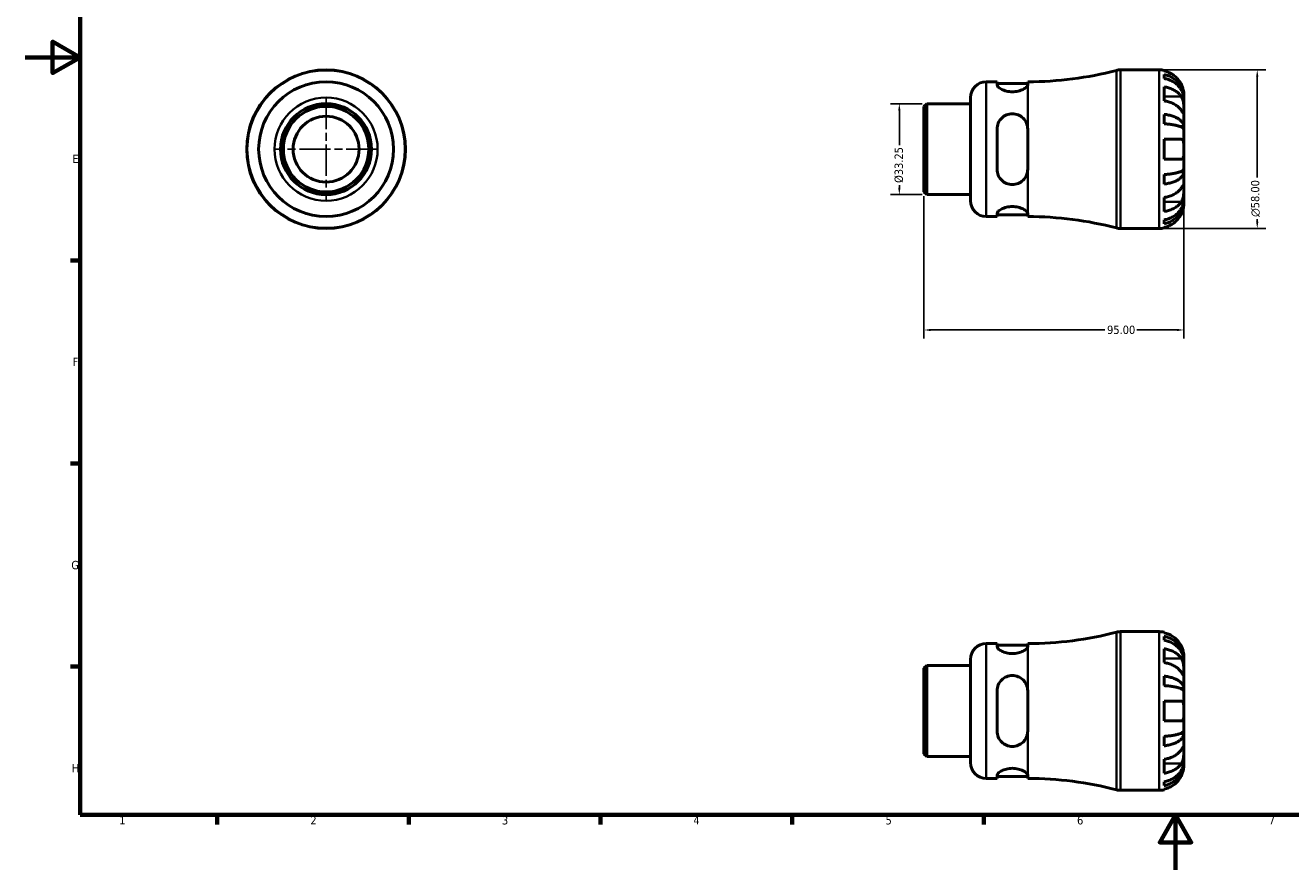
# Model space of a CAD drawing. Header units: millimetres. Extents: x 0 to 905, y 0 to 594.
# Tile 1 of 4: x 0 to 463, y 0 to 309. Entities that reach past the tile are written whole.
import ezdxf

# ---------------------------------------------------------------- set-up
doc = ezdxf.new("R2010")
doc.units = ezdxf.units.MM
doc.linetypes.add('CHAIN', pattern=[0.7087, 0.4724, -0.0591, 0.1181, -0.0591])
for name, color, linetype, lineweight in [('Border (ANSI)', 7, 'Continuous', 70), ('Center Mark (ANSI)', 7, 'Continuous', 25), ('Dimension (ANSI)', 7, 'Continuous', 25), ('Visible (ANSI)', 7, 'Continuous', 50), ('Visible Narrow (ANSI)', 7, 'Continuous', 35)]:
    doc.layers.add(name, color=color, linetype=linetype, lineweight=lineweight)
doc.styles.add('Note Text (ANSI)', font='tahoma.ttf')
doc.dimstyles.new('Default - mm (ANSI)', dxfattribs={"dimtxt": 3.048, "dimasz": 2.5, "dimexe": 3.175, "dimexo": 1.6002, "dimgap": 0.8, "dimtad": 0, "dimtoh": 1, "dimrnd": 1e-08, "dimzin": 4, "dimdsep": 46, "dimtxsty": 'Note Text (ANSI)', "dimcen": 0.09, "dimdle": 10, "dimclrd": 256, "dimclre": 256, "dimclrt": 256, "dimadec": 1, "dimazin": 1, "dimtfac": 1, "dimtofl": 0, "dimtmove": 0, "dimatfit": 3, "dimfxl": 1, "dimtolj": 1, "dimtzin": 4, "dimlwd": -1, "dimlwe": -1, "dimarcsym": 0})

# ---------------------------------------------------------------- blocks, each defined once
blk = doc.blocks.new('Borders Default Border')
at = {"layer": 'Border (ANSI)'}
for p, q in [((20, 222.75), (16.55, 222.75)), ((20, 148.5), (16.55, 148.5)), ((20, 74.25), (16.55, 74.25)), ((70.08, 20), (70.08, 16.55)), ((140.17, 20), (140.17, 16.55)), ((210.25, 20), (210.25, 16.55)), ((280.33, 20), (280.33, 16.55)), ((350.42, 20), (350.42, 16.55))]:
    blk.add_line(p, q, dxfattribs=at)
at = {"layer": 'Border (ANSI)', "flags": 128}
for points in [[(20, 20), (20, 574), (821, 574), (821, 20), (20, 20)], [(0, 297), (20, 297), (10, 302.77), (10, 291.23), (20, 297)], [(420.5, 0), (420.5, 20), (414.73, 10), (426.27, 10), (420.5, 20)]]:
    blk.add_lwpolyline(points, dxfattribs=at)
at = {"layer": 'Border (ANSI)', "char_height": 3.05, "attachment_point": 7, "style": 'Note Text (ANSI)'}
for s, insert in [('E', (17.21, 258.35)), ('F', (17.29, 184.1)), ('G', (16.81, 109.79)), ('H', (16.97, 35.6)), ('1', (34.35, 16.55)), ('2', (104.2, 16.55)), ('3', (174.26, 16.49)), ('4', (244.23, 16.55)), ('5', (314.48, 16.49)), ('6', (384.49, 16.49)), ('7', (454.6, 16.55))]:
    blk.add_mtext(s, dxfattribs=dict(at, insert=insert))
blk = doc.blocks.new('*D6')
at = {"layer": 'Defpoints', "color": 0, "transparency": 16777216}
for p in [(329.53, 280.05), (319.53, 246.8), (329.53, 246.8)]:
    blk.add_point(p, dxfattribs=at)
at = {"layer": 'Dimension (ANSI)', "transparency": 16777216}
for p, q in [((327.93, 280.05), (316.35, 280.05)), ((319.53, 277.55), (319.53, 264.91)), ((319.53, 249.3), (319.53, 250.28)), ((327.93, 246.8), (316.35, 246.8))]:
    blk.add_line(p, q, dxfattribs=at)
for points in [[(319.11, 277.55), (319.95, 277.55), (319.53, 280.05)], [(319.11, 249.3), (319.95, 249.3), (319.53, 246.8)]]:
    blk.add_solid(points, dxfattribs=at)
at = {"layer": 'Dimension (ANSI)', "transparency": 16777216, "insert": (317.79, 251.08), "char_height": 3.048, "attachment_point": 1, "rotation": 90, "style": 'Note Text (ANSI)'}
blk.add_mtext('\\A1;\\fTahoma|b0|i0;\\H3.0480;Ø33.25', dxfattribs=at)
blk = doc.blocks.new('*D7')
at = {"layer": 'Defpoints', "color": 0, "transparency": 16777216}
for p in [(423.53, 263.43), (328.53, 247.8), (423.53, 197.32)]:
    blk.add_point(p, dxfattribs=at)
at = {"layer": 'Dimension (ANSI)', "transparency": 16777216}
for p, q in [((423.53, 261.83), (423.53, 194.15)), ((328.53, 246.2), (328.53, 194.15)), ((331.03, 197.32), (394.67, 197.32)), ((421.03, 197.32), (406.39, 197.32))]:
    blk.add_line(p, q, dxfattribs=at)
for points in [[(331.03, 197.74), (331.03, 196.91), (328.53, 197.32)], [(421.03, 197.74), (421.03, 196.91), (423.53, 197.32)]]:
    blk.add_solid(points, dxfattribs=at)
at = {"layer": 'Dimension (ANSI)', "transparency": 16777216, "insert": (395.47, 198.91), "char_height": 3.048, "attachment_point": 1, "style": 'Note Text (ANSI)'}
blk.add_mtext('\\A1;95.00', dxfattribs=at)
blk = doc.blocks.new('*D9')
at = {"layer": 'Defpoints', "color": 0, "transparency": 16777216}
for p in [(414.53, 292.43), (414.53, 234.43), (450.37, 234.43)]:
    blk.add_point(p, dxfattribs=at)
at = {"layer": 'Dimension (ANSI)', "transparency": 16777216}
for p, q in [((416.13, 292.43), (453.55, 292.43)), ((450.37, 289.93), (450.37, 253.02)), ((450.37, 236.93), (450.37, 237.87)), ((416.13, 234.43), (453.55, 234.43))]:
    blk.add_line(p, q, dxfattribs=at)
for points in [[(449.96, 289.93), (450.79, 289.93), (450.37, 292.43)], [(449.96, 236.93), (450.79, 236.93), (450.37, 234.43)]]:
    blk.add_solid(points, dxfattribs=at)
at = {"layer": 'Dimension (ANSI)', "transparency": 16777216, "insert": (448.08, 238.67), "char_height": 3.048, "attachment_point": 1, "rotation": 90, "style": 'Note Text (ANSI)'}
blk.add_mtext('\\A1;\\fAIGDT|b0|i0;\\H3.0480;n\\fTahoma|b0|i0;\\H3.0480;58.00', dxfattribs=at)

msp = doc.modelspace()

# ---------------------------------------------------------------- linework, layer by layer
at = {"layer": 'Center Mark (ANSI)', "linetype": 'CHAIN', "ltscale": 24.192183}
for p, q in [((109.9585, 282.2294), (109.9585, 244.6253)), ((128.7606, 263.4274), (91.1565, 263.4274))]:
    msp.add_line(p, q, dxfattribs=at)
at = {"layer": 'Visible (ANSI)'}
for p, q in [((400.3461, 292.4274), (414.5315, 292.4274)), ((416.3315, 292.2455), (416.3315, 292.0198)), ((351.3315, 288.0774), (355.2515, 288.0774)), ((355.2515, 288.0774), (355.2515, 286.953)), ((355.2515, 287.4374), (366.4515, 287.4374)), ((366.4515, 288.0774), (366.5315, 288.0774)), ((366.4515, 286.953), (366.4515, 288.0774)), ((416.3315, 290.7121), (416.3315, 289.2792)), ((345.5315, 244.5774), (345.5315, 282.2774)), ((416.3315, 286.1909), (416.3315, 281.0997)), ((423.5315, 282.1404), (423.5315, 283.4274)), ((328.5315, 279.0544), (329.529, 280.0519)), ((328.5315, 247.8003), (328.5315, 279.0544)), ((329.529, 280.0519), (345.5315, 280.0519)), ((329.529, 280.0519), (329.529, 246.8029)), ((423.5315, 282.1404), (423.5138, 282.1404)), ((423.5315, 281.6506), (423.5315, 282.1404)), ((423.5315, 277.5695), (423.5315, 281.6506)), ((423.5315, 271.6684), (423.5315, 277.5695)), ((416.3315, 276.162), (416.3315, 272.7026)), ((355.2515, 270.7874), (355.2515, 256.0674)), ((366.4515, 256.0674), (366.4515, 270.7874)), ((423.5315, 271.6684), (422.2062, 271.6684)), ((423.5315, 270.4858), (423.5315, 271.6684)), ((423.5315, 263.4274), (423.5315, 270.4858)), ((416.3315, 267.0274), (416.3315, 259.8274)), ((416.3315, 267.0274), (422.6556, 267.0274)), ((422.6556, 259.8274), (416.3315, 259.8274)), ((423.5315, 256.3689), (423.5315, 263.4274)), ((423.5315, 255.1863), (422.2062, 255.1863)), ((423.5315, 255.1863), (423.5315, 256.3689)), ((423.5315, 249.2852), (423.5315, 255.1863)), ((416.3315, 254.1521), (416.3315, 250.6928)), ((328.5315, 247.8003), (329.529, 246.8029)), ((329.529, 246.8029), (345.5315, 246.8029)), ((416.3315, 245.7551), (416.3315, 240.6639)), ((423.5315, 245.2042), (423.5315, 249.2852)), ((423.5315, 244.7143), (423.5315, 245.2042)), ((423.5315, 244.7143), (423.5138, 244.7143)), ((423.5315, 243.4274), (423.5315, 244.7143)), ((351.3315, 238.7774), (355.2515, 238.7774)), ((355.2515, 239.9018), (355.2515, 238.7774)), ((355.2515, 239.4174), (366.4515, 239.4174)), ((366.4515, 238.7774), (366.4515, 239.9018)), ((366.4515, 238.7774), (366.5315, 238.7774)), ((416.3315, 237.5756), (416.3315, 236.1426)), ((400.3461, 234.4274), (414.5315, 234.4274)), ((416.3315, 234.835), (416.3315, 234.6092)), ((400.3461, 87.0288), (414.5315, 87.0288)), ((416.3315, 86.847), (416.3315, 86.6212)), ((416.3315, 85.3135), (416.3315, 83.8806)), ((351.3315, 82.6788), (355.2515, 82.6788)), ((355.2515, 82.6788), (355.2515, 81.5544)), ((355.2515, 82.0388), (366.4515, 82.0388)), ((366.4515, 82.6788), (366.5315, 82.6788)), ((366.4515, 81.5544), (366.4515, 82.6788)), ((416.3315, 80.7923), (416.3315, 75.7011)), ((328.5315, 73.6558), (329.529, 74.6533)), ((329.529, 74.6533), (345.5315, 74.6533)), ((329.529, 74.6533), (329.529, 41.4043)), ((345.5315, 39.1788), (345.5315, 76.8788)), ((423.5315, 76.7418), (423.5138, 76.7418)), ((423.5315, 76.7418), (423.5315, 78.0288)), ((423.5315, 76.252), (423.5315, 76.7418)), ((423.5315, 72.1709), (423.5315, 76.252)), ((328.5315, 42.4018), (328.5315, 73.6558)), ((416.3315, 70.7634), (416.3315, 67.304)), ((423.5315, 66.2698), (423.5315, 72.1709)), ((355.2515, 65.3888), (355.2515, 50.6688)), ((366.4515, 50.6688), (366.4515, 65.3888)), ((423.5315, 66.2698), (422.2062, 66.2698)), ((423.5315, 65.0873), (423.5315, 66.2698)), ((423.5315, 58.0288), (423.5315, 65.0873)), ((416.3315, 61.6288), (416.3315, 54.4288)), ((416.3315, 61.6288), (422.6556, 61.6288)), ((423.5315, 50.9703), (423.5315, 58.0288)), ((422.6556, 54.4288), (416.3315, 54.4288)), ((423.5315, 49.7878), (423.5315, 50.9703)), ((416.3315, 48.7535), (416.3315, 45.2942)), ((423.5315, 49.7878), (422.2062, 49.7878)), ((423.5315, 43.8867), (423.5315, 49.7878)), ((328.5315, 42.4018), (329.529, 41.4043)), ((423.5315, 39.8056), (423.5315, 43.8867)), ((329.529, 41.4043), (345.5315, 41.4043)), ((416.3315, 40.3565), (416.3315, 35.2653)), ((423.5315, 39.3157), (423.5138, 39.3157)), ((423.5315, 39.3157), (423.5315, 39.8056)), ((423.5315, 38.0288), (423.5315, 39.3157)), ((351.3315, 33.3788), (355.2515, 33.3788)), ((355.2515, 34.5032), (355.2515, 33.3788)), ((355.2515, 34.0188), (366.4515, 34.0188)), ((366.4515, 33.3788), (366.4515, 34.5032)), ((366.4515, 33.3788), (366.5315, 33.3788)), ((400.3461, 29.0288), (414.5315, 29.0288)), ((416.3315, 32.177), (416.3315, 30.7441)), ((416.3315, 29.4364), (416.3315, 29.2106))]:
    msp.add_line(p, q, dxfattribs=at)
for radius in [29, 24.65, 16.6245, 15.627, 12.0531]:
    msp.add_circle((109.9585, 263.4274), radius, dxfattribs=at)
for centre, radius, start, end in [((366.5315, 415.8804), 127.803, 270, 284.660865), ((400.3461, 286.6274), 5.8, 90, 104.660865), ((414.5315, 283.4274), 9, 78.463041, 90), ((351.3315, 282.2774), 5.8, 90, 180), ((351.3315, 244.5774), 5.8, 180, 270), ((366.5315, 110.9744), 127.803, 75.339135, 90), ((400.3461, 240.2274), 5.8, 255.339135, 270), ((414.5315, 243.4274), 9, 270, 281.536959), ((366.5315, 210.4818), 127.803, 270, 284.660865), ((400.3461, 81.2288), 5.8, 90, 104.660865), ((414.5315, 78.0288), 9, 78.463041, 90), ((351.3315, 76.8788), 5.8, 90, 180), ((351.3315, 39.1788), 5.8, 180, 270), ((366.5315, -94.4242), 127.803, 75.339135, 90), ((400.3461, 34.8288), 5.8, 255.339135, 270), ((414.5315, 38.0288), 9, 270, 281.536959)]:
    msp.add_arc(centre, radius, start, end, dxfattribs=at)
for points, knots in [([(422.6556, 287.0274), (422.4729, 287.415), (422.2533, 287.8077), (421.6678, 288.6896), (421.2761, 289.1619), (420.4893, 289.9526), (420.0224, 290.3443), (419.0162, 291.02), (418.477, 291.304), (417.4671, 291.7241), (416.9061, 291.9016), (416.3315, 292.0198)], [4.427884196, 4.427884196, 4.427884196, 4.427884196, 4.55124655, 4.55124655, 4.719133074, 4.719133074, 4.885869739, 4.885869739, 5.052606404, 5.052606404, 5.214004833, 5.214004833, 5.214004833, 5.214004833]), ([(366.4515, 286.953), (366.4515, 286.7245), (366.3011, 286.4439), (365.7055, 285.8561), (365.261, 285.5504), (364.2646, 285.0488), (363.6564, 284.8137), (362.3046, 284.4854), (361.56, 284.3955), (360.8515, 284.3955), (360.1431, 284.3955), (359.3985, 284.4854), (358.0467, 284.8137), (357.4385, 285.0488), (356.4421, 285.5504), (355.9976, 285.8561), (355.402, 286.4439), (355.2515, 286.7245), (355.2515, 286.953)], [-0.88423981, -0.88423981, -0.88423981, -0.88423981, -0.65465872, -0.65465872, -0.42507763, -0.42507763, -0.21253882, -0.21253882, 0, 0, 0, 0.21253882, 0.21253882, 0.42507763, 0.42507763, 0.65465872, 0.65465872, 0.88423981, 0.88423981, 0.88423981, 0.88423981]), ([(416.3315, 290.7121), (416.9087, 290.5977), (417.4724, 290.4256), (418.4846, 290.0191), (419.0239, 289.7449), (420.0307, 289.0925), (420.498, 288.7143), (421.2839, 287.9521), (421.6746, 287.4978), (422.3483, 286.5195), (422.6312, 285.9956), (423.0575, 284.9972), (423.2396, 284.4305), (423.4767, 283.2727), (423.5315, 282.6816), (423.5315, 282.1404)], [0.17074605, 0.17074605, 0.17074605, 0.17074605, 0.33284003, 0.33284003, 0.49949435, 0.49949435, 0.66614868, 0.66614868, 0.83320875, 0.83320875, 1.00026882, 1.00026882, 1.16797277, 1.16797277, 1.33567673, 1.33567673, 1.33567673, 1.33567673]), ([(423.5315, 281.6506), (423.5315, 282.1322), (423.4767, 282.6583), (423.2396, 283.6887), (423.0575, 284.193), (422.6312, 285.0816), (422.3483, 285.5479), (421.6746, 286.4185), (421.2839, 286.8229), (420.498, 287.5012), (420.0307, 287.8378), (419.0239, 288.4184), (418.4846, 288.6624), (417.4724, 289.0242), (416.9087, 289.1774), (416.3315, 289.2792)], [4.01425091, 4.01425091, 4.01425091, 4.01425091, 4.18195487, 4.18195487, 4.34965883, 4.34965883, 4.5167189, 4.5167189, 4.68377897, 4.68377897, 4.85043329, 4.85043329, 5.01708761, 5.01708761, 5.17918159, 5.17918159, 5.17918159, 5.17918159]), ([(423.5315, 283.4274), (423.5315, 283.4274), (423.5318, 283.4631), (423.5294, 283.6113), (423.5264, 283.7304), (423.5, 284.1141), (423.4683, 284.4148), (423.3546, 285.017), (423.2924, 285.2834), (423.1595, 285.743), (423.1006, 285.9259), (422.9742, 286.2804), (422.9081, 286.4508), (422.7794, 286.7572), (422.719, 286.8929), (422.6556, 287.0274)], [0, 0, 0, 0, 0.087833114, 0.087833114, 0.184354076, 0.184354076, 0.322797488, 0.322797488, 0.417544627, 0.417544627, 0.477749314, 0.477749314, 0.532762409, 0.532762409, 0.576812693, 0.576812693, 0.576812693, 0.576812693]), ([(416.3315, 286.1909), (416.9061, 286.1073), (417.4671, 285.9817), (418.477, 285.6847), (419.0162, 285.4839), (420.0224, 285.0061), (420.4893, 284.7291), (421.2761, 284.17), (421.6678, 283.836), (422.2533, 283.2124), (422.4729, 282.9348), (422.6556, 282.6607)], [0.170753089, 0.170753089, 0.170753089, 0.170753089, 0.332151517, 0.332151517, 0.498888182, 0.498888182, 0.665624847, 0.665624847, 0.833511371, 0.833511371, 0.956873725, 0.956873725, 0.956873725, 0.956873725]), ([(422.6556, 282.6607), (422.7146, 282.572), (422.7712, 282.478), (422.9217, 282.2001), (423.0087, 282.0056), (423.1649, 281.5787), (423.2325, 281.3473), (423.3663, 280.7671), (423.42, 280.4145), (423.5015, 279.6079), (423.5184, 279.1627), (423.5333, 278.3057), (423.5315, 277.906), (423.5315, 277.5695)], [-0.580048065, -0.580048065, -0.580048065, -0.580048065, -0.538452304, -0.538452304, -0.463837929, -0.463837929, -0.386263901, -0.386263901, -0.278402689, -0.278402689, -0.142779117, -0.142779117, 0, 0, 0, 0]), ([(422.6556, 277.5695), (422.4729, 277.8436), (422.2533, 278.1213), (421.6678, 278.7449), (421.2761, 279.0789), (420.4893, 279.638), (420.0224, 279.9149), (419.0162, 280.3927), (418.477, 280.5935), (417.4671, 280.8906), (416.9061, 281.0161), (416.3315, 281.0997)], [4.427884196, 4.427884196, 4.427884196, 4.427884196, 4.55124655, 4.55124655, 4.719133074, 4.719133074, 4.885869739, 4.885869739, 5.052606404, 5.052606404, 5.214004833, 5.214004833, 5.214004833, 5.214004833]), ([(423.5315, 277.5695), (423.5315, 277.3862), (423.5317, 277.2233), (423.5302, 276.9343), (423.5284, 276.8124), (423.5132, 276.5906), (423.4953, 276.5218), (423.4191, 276.5097), (423.3636, 276.5597), (423.2263, 276.7315), (423.1584, 276.8261), (423.001, 277.0536), (422.9131, 277.1842), (422.7646, 277.406), (422.7112, 277.4861), (422.6556, 277.5695)], [0, 0, 0, 0, 0.077749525, 0.077749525, 0.160819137, 0.160819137, 0.277837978, 0.277837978, 0.388289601, 0.388289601, 0.465429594, 0.465429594, 0.540354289, 0.540354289, 0.57953204, 0.57953204, 0.57953204, 0.57953204]), ([(355.2515, 270.7874), (355.2515, 271.5177), (355.402, 272.2839), (355.9976, 273.6815), (356.4421, 274.3137), (357.4385, 275.2768), (358.0467, 275.6891), (359.3985, 276.2447), (360.1431, 276.3874), (361.56, 276.3874), (362.3046, 276.2447), (363.6564, 275.6891), (364.2646, 275.2768), (365.261, 274.3137), (365.7055, 273.6815), (366.3011, 272.2839), (366.4515, 271.5177), (366.4515, 270.7874)], [0.8539587, 0.8539587, 0.8539587, 0.8539587, 1.08353979, 1.08353979, 1.31312088, 1.31312088, 1.52565969, 1.52565969, 1.73819851, 1.73819851, 1.95073733, 1.95073733, 2.16327614, 2.16327614, 2.39285723, 2.39285723, 2.62243832, 2.62243832, 2.62243832, 2.62243832]), ([(416.3315, 276.162), (416.9087, 276.102), (417.4724, 276.0118), (418.4846, 275.7987), (419.0239, 275.655), (420.0307, 275.313), (420.498, 275.1147), (421.2839, 274.7151), (421.6746, 274.4769), (422.3483, 273.9641), (422.6312, 273.6894), (423.0575, 273.166), (423.2396, 272.869), (423.4767, 272.262), (423.5315, 271.9521), (423.5315, 271.6684)], [0.17074605, 0.17074605, 0.17074605, 0.17074605, 0.33284003, 0.33284003, 0.49949435, 0.49949435, 0.66614868, 0.66614868, 0.83320875, 0.83320875, 1.00026882, 1.00026882, 1.16797277, 1.16797277, 1.33567673, 1.33567673, 1.33567673, 1.33567673]), ([(423.5315, 270.4858), (423.5315, 270.6258), (423.4767, 270.7787), (423.2396, 271.0781), (423.0575, 271.2246), (422.6312, 271.4829), (422.3483, 271.6183), (421.6746, 271.8713), (421.2839, 271.9888), (420.498, 272.186), (420.0307, 272.2838), (419.0239, 272.4525), (418.4846, 272.5234), (417.4724, 272.6285), (416.9087, 272.673), (416.3315, 272.7026)], [4.01425091, 4.01425091, 4.01425091, 4.01425091, 4.18195487, 4.18195487, 4.34965883, 4.34965883, 4.5167189, 4.5167189, 4.68377897, 4.68377897, 4.85043329, 4.85043329, 5.01708761, 5.01708761, 5.17918159, 5.17918159, 5.17918159, 5.17918159]), ([(422.6556, 267.0274), (422.723, 267.0274), (422.7871, 267.0188), (422.9369, 266.9753), (423.0175, 266.9299), (423.1663, 266.7921), (423.2321, 266.697), (423.3659, 266.4064), (423.4202, 266.1884), (423.5017, 265.6063), (423.5184, 265.2277), (423.5334, 264.3735), (423.5315, 263.9026), (423.5315, 263.4274)], [-0.576476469, -0.576476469, -0.576476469, -0.576476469, -0.529686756, -0.529686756, -0.460540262, -0.460540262, -0.385624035, -0.385624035, -0.277308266, -0.277308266, -0.142580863, -0.142580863, 0, 0, 0, 0]), ([(423.5315, 263.4274), (423.5315, 263.1471), (423.5318, 262.8678), (423.5298, 262.2995), (423.5272, 262.0144), (423.5049, 261.3362), (423.4765, 260.9739), (423.3695, 260.4713), (423.3095, 260.3011), (423.1711, 260.0699), (423.1022, 259.9934), (422.9425, 259.8809), (422.8517, 259.8467), (422.7208, 259.8294), (422.6886, 259.8274), (422.6556, 259.8274)], [-2.499132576, -2.499132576, -2.499132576, -2.499132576, -2.415054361, -2.415054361, -2.323847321, -2.323847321, -2.184114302, -2.184114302, -2.086747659, -2.086747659, -2.014406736, -2.014406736, -1.939942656, -1.939942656, -1.916375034, -1.916375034, -1.916375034, -1.916375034]), ([(366.4515, 256.0674), (366.4515, 255.337), (366.3011, 254.5708), (365.7055, 253.1732), (365.261, 252.5411), (364.2646, 251.578), (363.6564, 251.1656), (362.3046, 250.61), (361.56, 250.4674), (360.8515, 250.4674), (360.1431, 250.4674), (359.3985, 250.61), (358.0467, 251.1656), (357.4385, 251.578), (356.4421, 252.5411), (355.9976, 253.1732), (355.402, 254.5708), (355.2515, 255.337), (355.2515, 256.0674)], [-0.88423981, -0.88423981, -0.88423981, -0.88423981, -0.65465872, -0.65465872, -0.42507763, -0.42507763, -0.21253882, -0.21253882, 0, 0, 0, 0.21253882, 0.21253882, 0.42507763, 0.42507763, 0.65465872, 0.65465872, 0.88423981, 0.88423981, 0.88423981, 0.88423981]), ([(416.3315, 254.1521), (416.9087, 254.1817), (417.4724, 254.2262), (418.4846, 254.3313), (419.0239, 254.4022), (420.0307, 254.571), (420.498, 254.6688), (421.2839, 254.8659), (421.6746, 254.9834), (422.3483, 255.2364), (422.6312, 255.3719), (423.0575, 255.6301), (423.2396, 255.7766), (423.4767, 256.0761), (423.5315, 256.2289), (423.5315, 256.3689)], [0.17074605, 0.17074605, 0.17074605, 0.17074605, 0.33284003, 0.33284003, 0.49949435, 0.49949435, 0.66614868, 0.66614868, 0.83320875, 0.83320875, 1.00026882, 1.00026882, 1.16797277, 1.16797277, 1.33567673, 1.33567673, 1.33567673, 1.33567673]), ([(423.5315, 255.1863), (423.5315, 254.9026), (423.4767, 254.5927), (423.2396, 253.9858), (423.0575, 253.6887), (422.6312, 253.1653), (422.3483, 252.8907), (421.6746, 252.3778), (421.2839, 252.1396), (420.498, 251.7401), (420.0307, 251.5418), (419.0239, 251.1998), (418.4846, 251.056), (417.4724, 250.8429), (416.9087, 250.7527), (416.3315, 250.6928)], [4.01425091, 4.01425091, 4.01425091, 4.01425091, 4.18195487, 4.18195487, 4.34965883, 4.34965883, 4.5167189, 4.5167189, 4.68377897, 4.68377897, 4.85043329, 4.85043329, 5.01708761, 5.01708761, 5.17918159, 5.17918159, 5.17918159, 5.17918159]), ([(422.6556, 249.2852), (422.7146, 249.3739), (422.7712, 249.4587), (422.9217, 249.6833), (423.0087, 249.8124), (423.1649, 250.0379), (423.2325, 250.1316), (423.3663, 250.2975), (423.42, 250.3449), (423.5015, 250.332), (423.5184, 250.2406), (423.5333, 249.888), (423.5315, 249.6218), (423.5315, 249.2852)], [-0.580048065, -0.580048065, -0.580048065, -0.580048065, -0.538452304, -0.538452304, -0.463837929, -0.463837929, -0.386263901, -0.386263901, -0.278402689, -0.278402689, -0.142779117, -0.142779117, 0, 0, 0, 0]), ([(416.3315, 245.7551), (416.9061, 245.8386), (417.4671, 245.9642), (418.477, 246.2612), (419.0162, 246.462), (420.0224, 246.9398), (420.4893, 247.2168), (421.2761, 247.7759), (421.6678, 248.1099), (422.2533, 248.7335), (422.4729, 249.0111), (422.6556, 249.2852)], [0.170753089, 0.170753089, 0.170753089, 0.170753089, 0.332151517, 0.332151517, 0.498888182, 0.498888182, 0.665624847, 0.665624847, 0.833511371, 0.833511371, 0.956873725, 0.956873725, 0.956873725, 0.956873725]), ([(416.3315, 237.5756), (416.9087, 237.6774), (417.4724, 237.8305), (418.4846, 238.1923), (419.0239, 238.4363), (420.0307, 239.0169), (420.498, 239.3536), (421.2839, 240.0319), (421.6746, 240.4362), (422.3483, 241.3069), (422.6312, 241.7732), (423.0575, 242.6617), (423.2396, 243.166), (423.4767, 244.1964), (423.5315, 244.7225), (423.5315, 245.2042)], [0.17074605, 0.17074605, 0.17074605, 0.17074605, 0.33284003, 0.33284003, 0.49949435, 0.49949435, 0.66614868, 0.66614868, 0.83320875, 0.83320875, 1.00026882, 1.00026882, 1.16797277, 1.16797277, 1.33567673, 1.33567673, 1.33567673, 1.33567673]), ([(423.5315, 249.2852), (423.5315, 249.102), (423.5317, 248.8995), (423.5302, 248.4481), (423.5284, 248.1986), (423.5132, 247.5703), (423.4953, 247.185), (423.4191, 246.4312), (423.3636, 246.0703), (423.2263, 245.485), (423.1584, 245.2557), (423.001, 244.8309), (422.9131, 244.6367), (422.7646, 244.3657), (422.7112, 244.2775), (422.6556, 244.1941)], [0, 0, 0, 0, 0.077749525, 0.077749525, 0.160819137, 0.160819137, 0.277837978, 0.277837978, 0.388289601, 0.388289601, 0.465429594, 0.465429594, 0.540354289, 0.540354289, 0.57953204, 0.57953204, 0.57953204, 0.57953204]), ([(355.2515, 239.9018), (355.2515, 240.1303), (355.402, 240.4109), (355.9976, 240.9986), (356.4421, 241.3043), (357.4385, 241.8059), (358.0467, 242.041), (359.3985, 242.3693), (360.1431, 242.4593), (361.56, 242.4593), (362.3046, 242.3693), (363.6564, 242.041), (364.2646, 241.8059), (365.261, 241.3043), (365.7055, 240.9986), (366.3011, 240.4109), (366.4515, 240.1303), (366.4515, 239.9018)], [0.8539587, 0.8539587, 0.8539587, 0.8539587, 1.08353979, 1.08353979, 1.31312088, 1.31312088, 1.52565969, 1.52565969, 1.73819851, 1.73819851, 1.95073733, 1.95073733, 2.16327614, 2.16327614, 2.39285723, 2.39285723, 2.62243832, 2.62243832, 2.62243832, 2.62243832]), ([(423.5315, 244.7143), (423.5315, 244.1731), (423.4767, 243.582), (423.2396, 242.4242), (423.0575, 241.8576), (422.6312, 240.8592), (422.3483, 240.3353), (421.6746, 239.357), (421.2839, 238.9026), (420.498, 238.1404), (420.0307, 237.7622), (419.0239, 237.1098), (418.4846, 236.8356), (417.4724, 236.4291), (416.9087, 236.257), (416.3315, 236.1426)], [4.01425091, 4.01425091, 4.01425091, 4.01425091, 4.18195487, 4.18195487, 4.34965883, 4.34965883, 4.5167189, 4.5167189, 4.68377897, 4.68377897, 4.85043329, 4.85043329, 5.01708761, 5.01708761, 5.17918159, 5.17918159, 5.17918159, 5.17918159]), ([(422.6556, 244.1941), (422.4729, 243.9199), (422.2533, 243.6423), (421.6678, 243.0187), (421.2761, 242.6847), (420.4893, 242.1256), (420.0224, 241.8487), (419.0162, 241.3709), (418.477, 241.17), (417.4671, 240.873), (416.9061, 240.7475), (416.3315, 240.6639)], [4.427884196, 4.427884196, 4.427884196, 4.427884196, 4.55124655, 4.55124655, 4.719133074, 4.719133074, 4.885869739, 4.885869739, 5.052606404, 5.052606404, 5.214004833, 5.214004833, 5.214004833, 5.214004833]), ([(422.6556, 239.8274), (422.723, 239.9704), (422.7871, 240.1148), (422.9369, 240.4743), (423.0175, 240.6887), (423.1663, 241.1297), (423.2321, 241.3537), (423.3659, 241.8795), (423.4202, 242.1655), (423.5017, 242.728), (423.5184, 242.9771), (423.5334, 243.3332), (423.5315, 243.4274), (423.5315, 243.4274)], [-0.576476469, -0.576476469, -0.576476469, -0.576476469, -0.529686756, -0.529686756, -0.460540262, -0.460540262, -0.385624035, -0.385624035, -0.277308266, -0.277308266, -0.142580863, -0.142580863, 0, 0, 0, 0]), ([(416.3315, 234.835), (416.9061, 234.9531), (417.4671, 235.1307), (418.477, 235.5507), (419.0162, 235.8348), (420.0224, 236.5105), (420.4893, 236.9021), (421.2761, 237.6928), (421.6678, 238.1652), (422.2533, 239.0471), (422.4729, 239.4397), (422.6556, 239.8274)], [0.170753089, 0.170753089, 0.170753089, 0.170753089, 0.332151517, 0.332151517, 0.498888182, 0.498888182, 0.665624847, 0.665624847, 0.833511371, 0.833511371, 0.956873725, 0.956873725, 0.956873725, 0.956873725]), ([(422.6556, 81.6288), (422.4729, 82.0165), (422.2533, 82.4091), (421.6678, 83.291), (421.2761, 83.7634), (420.4893, 84.554), (420.0224, 84.9457), (419.0162, 85.6214), (418.477, 85.9054), (417.4671, 86.3255), (416.9061, 86.503), (416.3315, 86.6212)], [4.427884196, 4.427884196, 4.427884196, 4.427884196, 4.55124655, 4.55124655, 4.719133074, 4.719133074, 4.885869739, 4.885869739, 5.052606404, 5.052606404, 5.214004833, 5.214004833, 5.214004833, 5.214004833]), ([(416.3315, 85.3135), (416.9087, 85.1991), (417.4724, 85.027), (418.4846, 84.6205), (419.0239, 84.3464), (420.0307, 83.6939), (420.498, 83.3157), (421.2839, 82.5535), (421.6746, 82.0992), (422.3483, 81.1209), (422.6312, 80.597), (423.0575, 79.5986), (423.2396, 79.0319), (423.4767, 77.8742), (423.5315, 77.283), (423.5315, 76.7418)], [0.17074605, 0.17074605, 0.17074605, 0.17074605, 0.33284003, 0.33284003, 0.49949435, 0.49949435, 0.66614868, 0.66614868, 0.83320875, 0.83320875, 1.00026882, 1.00026882, 1.16797277, 1.16797277, 1.33567673, 1.33567673, 1.33567673, 1.33567673]), ([(423.5315, 76.252), (423.5315, 76.7337), (423.4767, 77.2597), (423.2396, 78.2901), (423.0575, 78.7944), (422.6312, 79.683), (422.3483, 80.1493), (421.6746, 81.0199), (421.2839, 81.4243), (420.498, 82.1026), (420.0307, 82.4392), (419.0239, 83.0199), (418.4846, 83.2639), (417.4724, 83.6256), (416.9087, 83.7788), (416.3315, 83.8806)], [4.01425091, 4.01425091, 4.01425091, 4.01425091, 4.18195487, 4.18195487, 4.34965883, 4.34965883, 4.5167189, 4.5167189, 4.68377897, 4.68377897, 4.85043329, 4.85043329, 5.01708761, 5.01708761, 5.17918159, 5.17918159, 5.17918159, 5.17918159]), ([(366.4515, 81.5544), (366.4515, 81.3259), (366.3011, 81.0453), (365.7055, 80.4576), (365.261, 80.1518), (364.2646, 79.6502), (363.6564, 79.4152), (362.3046, 79.0869), (361.56, 78.9969), (360.8515, 78.9969), (360.1431, 78.9969), (359.3985, 79.0869), (358.0467, 79.4152), (357.4385, 79.6502), (356.4421, 80.1518), (355.9976, 80.4576), (355.402, 81.0453), (355.2515, 81.3259), (355.2515, 81.5544)], [-0.88423981, -0.88423981, -0.88423981, -0.88423981, -0.65465872, -0.65465872, -0.42507763, -0.42507763, -0.21253882, -0.21253882, 0, 0, 0, 0.21253882, 0.21253882, 0.42507763, 0.42507763, 0.65465872, 0.65465872, 0.88423981, 0.88423981, 0.88423981, 0.88423981]), ([(416.3315, 80.7923), (416.9061, 80.7087), (417.4671, 80.5831), (418.477, 80.2861), (419.0162, 80.0853), (420.0224, 79.6075), (420.4893, 79.3305), (421.2761, 78.7715), (421.6678, 78.4375), (422.2533, 77.8138), (422.4729, 77.5362), (422.6556, 77.2621)], [0.170753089, 0.170753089, 0.170753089, 0.170753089, 0.332151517, 0.332151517, 0.498888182, 0.498888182, 0.665624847, 0.665624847, 0.833511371, 0.833511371, 0.956873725, 0.956873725, 0.956873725, 0.956873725]), ([(423.5315, 78.0288), (423.5315, 78.0288), (423.5318, 78.0615), (423.5298, 78.1965), (423.5272, 78.3039), (423.5049, 78.6619), (423.4765, 78.9546), (423.3695, 79.5494), (423.3095, 79.8166), (423.1711, 80.3092), (423.1022, 80.5249), (422.9425, 80.9682), (422.8517, 81.1939), (422.7208, 81.4883), (422.6886, 81.5587), (422.6556, 81.6288)], [-2.499132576, -2.499132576, -2.499132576, -2.499132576, -2.415054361, -2.415054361, -2.323847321, -2.323847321, -2.184114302, -2.184114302, -2.086747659, -2.086747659, -2.014406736, -2.014406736, -1.939942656, -1.939942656, -1.916375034, -1.916375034, -1.916375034, -1.916375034]), ([(422.6556, 72.1709), (422.4729, 72.445), (422.2533, 72.7227), (421.6678, 73.3463), (421.2761, 73.6803), (420.4893, 74.2394), (420.0224, 74.5163), (419.0162, 74.9941), (418.477, 75.195), (417.4671, 75.492), (416.9061, 75.6175), (416.3315, 75.7011)], [4.427884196, 4.427884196, 4.427884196, 4.427884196, 4.55124655, 4.55124655, 4.719133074, 4.719133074, 4.885869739, 4.885869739, 5.052606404, 5.052606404, 5.214004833, 5.214004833, 5.214004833, 5.214004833]), ([(422.6556, 77.2621), (422.7146, 77.1735), (422.7712, 77.0794), (422.9217, 76.8015), (423.0087, 76.607), (423.1649, 76.1801), (423.2325, 75.9487), (423.3663, 75.3685), (423.42, 75.0159), (423.5015, 74.2094), (423.5184, 73.7641), (423.5333, 72.9072), (423.5315, 72.5075), (423.5315, 72.1709)], [-0.580048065, -0.580048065, -0.580048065, -0.580048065, -0.538452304, -0.538452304, -0.463837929, -0.463837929, -0.386263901, -0.386263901, -0.278402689, -0.278402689, -0.142779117, -0.142779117, 0, 0, 0, 0]), ([(355.2515, 65.3888), (355.2515, 66.1191), (355.402, 66.8854), (355.9976, 68.2829), (356.4421, 68.9151), (357.4385, 69.8782), (358.0467, 70.2905), (359.3985, 70.8461), (360.1431, 70.9888), (361.56, 70.9888), (362.3046, 70.8461), (363.6564, 70.2905), (364.2646, 69.8782), (365.261, 68.9151), (365.7055, 68.2829), (366.3011, 66.8854), (366.4515, 66.1191), (366.4515, 65.3888)], [0.8539587, 0.8539587, 0.8539587, 0.8539587, 1.08353979, 1.08353979, 1.31312088, 1.31312088, 1.52565969, 1.52565969, 1.73819851, 1.73819851, 1.95073733, 1.95073733, 2.16327614, 2.16327614, 2.39285723, 2.39285723, 2.62243832, 2.62243832, 2.62243832, 2.62243832]), ([(416.3315, 70.7634), (416.9087, 70.7034), (417.4724, 70.6132), (418.4846, 70.4001), (419.0239, 70.2564), (420.0307, 69.9144), (420.498, 69.7161), (421.2839, 69.3165), (421.6746, 69.0783), (422.3483, 68.5655), (422.6312, 68.2908), (423.0575, 67.7674), (423.2396, 67.4704), (423.4767, 66.8634), (423.5315, 66.5535), (423.5315, 66.2698)], [0.17074605, 0.17074605, 0.17074605, 0.17074605, 0.33284003, 0.33284003, 0.49949435, 0.49949435, 0.66614868, 0.66614868, 0.83320875, 0.83320875, 1.00026882, 1.00026882, 1.16797277, 1.16797277, 1.33567673, 1.33567673, 1.33567673, 1.33567673]), ([(423.5315, 72.1709), (423.5315, 71.9877), (423.5317, 71.8247), (423.5302, 71.5357), (423.5284, 71.4138), (423.5132, 71.192), (423.4953, 71.1232), (423.4191, 71.1111), (423.3636, 71.1611), (423.2263, 71.3329), (423.1584, 71.4275), (423.001, 71.655), (422.9131, 71.7856), (422.7646, 72.0075), (422.7112, 72.0875), (422.6556, 72.1709)], [0, 0, 0, 0, 0.077749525, 0.077749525, 0.160819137, 0.160819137, 0.277837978, 0.277837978, 0.388289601, 0.388289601, 0.465429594, 0.465429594, 0.540354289, 0.540354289, 0.57953204, 0.57953204, 0.57953204, 0.57953204]), ([(423.5315, 65.0873), (423.5315, 65.2272), (423.4767, 65.3801), (423.2396, 65.6795), (423.0575, 65.8261), (422.6312, 66.0843), (422.3483, 66.2198), (421.6746, 66.4728), (421.2839, 66.5903), (420.498, 66.7874), (420.0307, 66.8852), (419.0239, 67.0539), (418.4846, 67.1248), (417.4724, 67.23), (416.9087, 67.2745), (416.3315, 67.304)], [4.01425091, 4.01425091, 4.01425091, 4.01425091, 4.18195487, 4.18195487, 4.34965883, 4.34965883, 4.5167189, 4.5167189, 4.68377897, 4.68377897, 4.85043329, 4.85043329, 5.01708761, 5.01708761, 5.17918159, 5.17918159, 5.17918159, 5.17918159]), ([(422.6556, 61.6288), (422.723, 61.6288), (422.7871, 61.6203), (422.9369, 61.5768), (423.0175, 61.5313), (423.1663, 61.3936), (423.2321, 61.2984), (423.3659, 61.0078), (423.4202, 60.7898), (423.5017, 60.2077), (423.5184, 59.8291), (423.5334, 58.975), (423.5315, 58.5041), (423.5315, 58.0288)], [-0.576476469, -0.576476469, -0.576476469, -0.576476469, -0.529686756, -0.529686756, -0.460540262, -0.460540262, -0.385624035, -0.385624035, -0.277308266, -0.277308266, -0.142580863, -0.142580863, 0, 0, 0, 0]), ([(423.5315, 58.0288), (423.5315, 57.7485), (423.5318, 57.4693), (423.5298, 56.9009), (423.5272, 56.6158), (423.5049, 55.9377), (423.4765, 55.5753), (423.3695, 55.0727), (423.3095, 54.9025), (423.1711, 54.6713), (423.1022, 54.5948), (422.9425, 54.4823), (422.8517, 54.4481), (422.7208, 54.4308), (422.6886, 54.4288), (422.6556, 54.4288)], [-2.499132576, -2.499132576, -2.499132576, -2.499132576, -2.415054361, -2.415054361, -2.323847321, -2.323847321, -2.184114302, -2.184114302, -2.086747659, -2.086747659, -2.014406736, -2.014406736, -1.939942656, -1.939942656, -1.916375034, -1.916375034, -1.916375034, -1.916375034]), ([(416.3315, 48.7535), (416.9087, 48.7831), (417.4724, 48.8276), (418.4846, 48.9328), (419.0239, 49.0037), (420.0307, 49.1724), (420.498, 49.2702), (421.2839, 49.4673), (421.6746, 49.5848), (422.3483, 49.8378), (422.6312, 49.9733), (423.0575, 50.2315), (423.2396, 50.3781), (423.4767, 50.6775), (423.5315, 50.8304), (423.5315, 50.9703)], [0.17074605, 0.17074605, 0.17074605, 0.17074605, 0.33284003, 0.33284003, 0.49949435, 0.49949435, 0.66614868, 0.66614868, 0.83320875, 0.83320875, 1.00026882, 1.00026882, 1.16797277, 1.16797277, 1.33567673, 1.33567673, 1.33567673, 1.33567673]), ([(366.4515, 50.6688), (366.4515, 49.9384), (366.3011, 49.1722), (365.7055, 47.7746), (365.261, 47.1425), (364.2646, 46.1794), (363.6564, 45.7671), (362.3046, 45.2114), (361.56, 45.0688), (360.8515, 45.0688), (360.1431, 45.0688), (359.3985, 45.2114), (358.0467, 45.7671), (357.4385, 46.1794), (356.4421, 47.1425), (355.9976, 47.7746), (355.402, 49.1722), (355.2515, 49.9384), (355.2515, 50.6688)], [-0.88423981, -0.88423981, -0.88423981, -0.88423981, -0.65465872, -0.65465872, -0.42507763, -0.42507763, -0.21253882, -0.21253882, 0, 0, 0, 0.21253882, 0.21253882, 0.42507763, 0.42507763, 0.65465872, 0.65465872, 0.88423981, 0.88423981, 0.88423981, 0.88423981]), ([(423.5315, 49.7878), (423.5315, 49.504), (423.4767, 49.1942), (423.2396, 48.5872), (423.0575, 48.2901), (422.6312, 47.7667), (422.3483, 47.4921), (421.6746, 46.9792), (421.2839, 46.7411), (420.498, 46.3415), (420.0307, 46.1432), (419.0239, 45.8012), (418.4846, 45.6575), (417.4724, 45.4444), (416.9087, 45.3541), (416.3315, 45.2942)], [4.01425091, 4.01425091, 4.01425091, 4.01425091, 4.18195487, 4.18195487, 4.34965883, 4.34965883, 4.5167189, 4.5167189, 4.68377897, 4.68377897, 4.85043329, 4.85043329, 5.01708761, 5.01708761, 5.17918159, 5.17918159, 5.17918159, 5.17918159]), ([(416.3315, 40.3565), (416.9061, 40.4401), (417.4671, 40.5656), (418.477, 40.8626), (419.0162, 41.0634), (420.0224, 41.5412), (420.4893, 41.8182), (421.2761, 42.3773), (421.6678, 42.7113), (422.2533, 43.3349), (422.4729, 43.6125), (422.6556, 43.8867)], [0.170753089, 0.170753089, 0.170753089, 0.170753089, 0.332151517, 0.332151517, 0.498888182, 0.498888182, 0.665624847, 0.665624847, 0.833511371, 0.833511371, 0.956873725, 0.956873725, 0.956873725, 0.956873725]), ([(422.6556, 43.8867), (422.7146, 43.9753), (422.7712, 44.0601), (422.9217, 44.2848), (423.0087, 44.4138), (423.1649, 44.6393), (423.2325, 44.733), (423.3663, 44.8989), (423.42, 44.9463), (423.5015, 44.9334), (423.5184, 44.842), (423.5333, 44.4894), (423.5315, 44.2232), (423.5315, 43.8867)], [-0.580048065, -0.580048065, -0.580048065, -0.580048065, -0.538452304, -0.538452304, -0.463837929, -0.463837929, -0.386263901, -0.386263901, -0.278402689, -0.278402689, -0.142779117, -0.142779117, 0, 0, 0, 0]), ([(423.5315, 43.8867), (423.5315, 43.7034), (423.5317, 43.5009), (423.5302, 43.0496), (423.5284, 42.8), (423.5132, 42.1717), (423.4953, 41.7864), (423.4191, 41.0326), (423.3636, 40.6717), (423.2263, 40.0864), (423.1584, 39.8571), (423.001, 39.4323), (422.9131, 39.2381), (422.7646, 38.9671), (422.7112, 38.8789), (422.6556, 38.7955)], [0, 0, 0, 0, 0.077749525, 0.077749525, 0.160819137, 0.160819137, 0.277837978, 0.277837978, 0.388289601, 0.388289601, 0.465429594, 0.465429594, 0.540354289, 0.540354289, 0.57953204, 0.57953204, 0.57953204, 0.57953204]), ([(355.2515, 34.5032), (355.2515, 34.7317), (355.402, 35.0123), (355.9976, 35.6), (356.4421, 35.9058), (357.4385, 36.4074), (358.0467, 36.6424), (359.3985, 36.9707), (360.1431, 37.0607), (361.56, 37.0607), (362.3046, 36.9707), (363.6564, 36.6424), (364.2646, 36.4074), (365.261, 35.9058), (365.7055, 35.6), (366.3011, 35.0123), (366.4515, 34.7317), (366.4515, 34.5032)], [0.8539587, 0.8539587, 0.8539587, 0.8539587, 1.08353979, 1.08353979, 1.31312088, 1.31312088, 1.52565969, 1.52565969, 1.73819851, 1.73819851, 1.95073733, 1.95073733, 2.16327614, 2.16327614, 2.39285723, 2.39285723, 2.62243832, 2.62243832, 2.62243832, 2.62243832]), ([(416.3315, 32.177), (416.9087, 32.2788), (417.4724, 32.4319), (418.4846, 32.7937), (419.0239, 33.0377), (420.0307, 33.6184), (420.498, 33.955), (421.2839, 34.6333), (421.6746, 35.0377), (422.3483, 35.9083), (422.6312, 36.3746), (423.0575, 37.2631), (423.2396, 37.7674), (423.4767, 38.7978), (423.5315, 39.3239), (423.5315, 39.8056)], [0.17074605, 0.17074605, 0.17074605, 0.17074605, 0.33284003, 0.33284003, 0.49949435, 0.49949435, 0.66614868, 0.66614868, 0.83320875, 0.83320875, 1.00026882, 1.00026882, 1.16797277, 1.16797277, 1.33567673, 1.33567673, 1.33567673, 1.33567673]), ([(423.5315, 39.3157), (423.5315, 38.7745), (423.4767, 38.1834), (423.2396, 37.0256), (423.0575, 36.459), (422.6312, 35.4606), (422.3483, 34.9367), (421.6746, 33.9584), (421.2839, 33.5041), (420.498, 32.7419), (420.0307, 32.3636), (419.0239, 31.7112), (418.4846, 31.437), (417.4724, 31.0305), (416.9087, 30.8584), (416.3315, 30.7441)], [4.01425091, 4.01425091, 4.01425091, 4.01425091, 4.18195487, 4.18195487, 4.34965883, 4.34965883, 4.5167189, 4.5167189, 4.68377897, 4.68377897, 4.85043329, 4.85043329, 5.01708761, 5.01708761, 5.17918159, 5.17918159, 5.17918159, 5.17918159]), ([(422.6556, 38.7955), (422.4729, 38.5214), (422.2533, 38.2437), (421.6678, 37.6201), (421.2761, 37.2861), (420.4893, 36.727), (420.0224, 36.4501), (419.0162, 35.9723), (418.477, 35.7714), (417.4671, 35.4744), (416.9061, 35.3489), (416.3315, 35.2653)], [4.427884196, 4.427884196, 4.427884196, 4.427884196, 4.55124655, 4.55124655, 4.719133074, 4.719133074, 4.885869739, 4.885869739, 5.052606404, 5.052606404, 5.214004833, 5.214004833, 5.214004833, 5.214004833]), ([(422.6556, 34.4288), (422.723, 34.5718), (422.7871, 34.7163), (422.9369, 35.0757), (423.0175, 35.2901), (423.1663, 35.7311), (423.2321, 35.9551), (423.3659, 36.4809), (423.4202, 36.7669), (423.5017, 37.3294), (423.5184, 37.5785), (423.5334, 37.9347), (423.5315, 38.0288), (423.5315, 38.0288)], [-0.576476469, -0.576476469, -0.576476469, -0.576476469, -0.529686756, -0.529686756, -0.460540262, -0.460540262, -0.385624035, -0.385624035, -0.277308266, -0.277308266, -0.142580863, -0.142580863, 0, 0, 0, 0]), ([(416.3315, 29.4364), (416.9061, 29.5546), (417.4671, 29.7321), (418.477, 30.1521), (419.0162, 30.4362), (420.0224, 31.1119), (420.4893, 31.5035), (421.2761, 32.2942), (421.6678, 32.7666), (422.2533, 33.6485), (422.4729, 34.0411), (422.6556, 34.4288)], [0.170753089, 0.170753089, 0.170753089, 0.170753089, 0.332151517, 0.332151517, 0.498888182, 0.498888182, 0.665624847, 0.665624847, 0.833511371, 0.833511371, 0.956873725, 0.956873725, 0.956873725, 0.956873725])]:
    msp.add_open_spline(points, degree=3, knots=knots, dxfattribs=at)
at = {"layer": 'Visible Narrow (ANSI)'}
for p, q in [((398.8781, 234.9709), (398.8781, 291.8838)), ((400.3461, 292.0703), (400.3461, 234.7844)), ((414.5315, 234.7844), (414.5315, 292.0703)), ((351.3315, 287.7739), (351.3315, 239.0809)), ((366.5315, 239.0809), (366.5315, 287.7739)), ((422.3394, 282.6607), (416.6477, 282.6607)), ((422.3394, 244.1941), (416.6477, 244.1941)), ((398.8781, 29.5723), (398.8781, 86.4852)), ((400.3461, 86.6717), (400.3461, 29.3858)), ((414.5315, 29.3858), (414.5315, 86.6717)), ((351.3315, 82.3753), (351.3315, 33.6823)), ((366.5315, 33.6823), (366.5315, 82.3753)), ((422.3394, 77.2621), (416.6477, 77.2621)), ((422.3394, 38.7955), (416.6477, 38.7955))]:
    msp.add_line(p, q, dxfattribs=at)
for radius in [28.8112, 18.85]:
    msp.add_circle((109.9585, 263.4274), radius, dxfattribs=at)

# ---------------------------------------------------------------- block references
msp.add_blockref('Borders Default Border', (0, 0))

# ---------------------------------------------------------------- dimensions: what is measured, and where the dimension line sits
at = {"layer": 'Dimension (ANSI)'}
for base, p1, p2, text, picture, middle in [((450.3725, 234.4274), (414.5315, 292.4274), (414.5315, 234.4274), '\\fAIGDT|b0|i0;\\H3.0480;n\\fTahoma|b0|i0;\\H3.0480;<>', '*D9', (450.3725, 245.4445)), ((319.529, 246.8029), (329.529, 280.0519), (329.529, 246.8029), '\\fTahoma|b0|i0;\\H3.0480;Ø<>', '*D6', (319.529, 257.5954))]:
    dim = msp.add_linear_dim(base=base, p1=p1, p2=p2, angle=270, text=text, dimstyle='Default - mm (ANSI)', override={"dimgap": 0.8, "dimtoh": 0, "dimdec": 2, "dimtol": 0, "dimlim": 0, "dimtp": 0, "dimtm": 0, "dimtdec": 2, "dimatfit": 1}, dxfattribs=at)
    dim.commit()
    dim.dimension.update_dxf_attribs({"geometry": picture, "text_midpoint": middle, "dimtype": 160})
dim = msp.add_linear_dim(base=(423.5315, 197.325), p1=(328.5315, 247.8003), p2=(423.5315, 263.4274), angle=180, dimstyle='Default - mm (ANSI)', override={"dimgap": 0.8, "dimtoh": 0, "dimdec": 2, "dimtol": 0, "dimlim": 0, "dimtp": 0, "dimtm": 0, "dimtdec": 2, "dimatfit": 1}, dxfattribs=at)
dim.commit()
dim.dimension.update_dxf_attribs({"geometry": '*D7', "text_midpoint": (400.5315, 197.325), "dimtype": 160})

doc.saveas('drawing.dxf')
